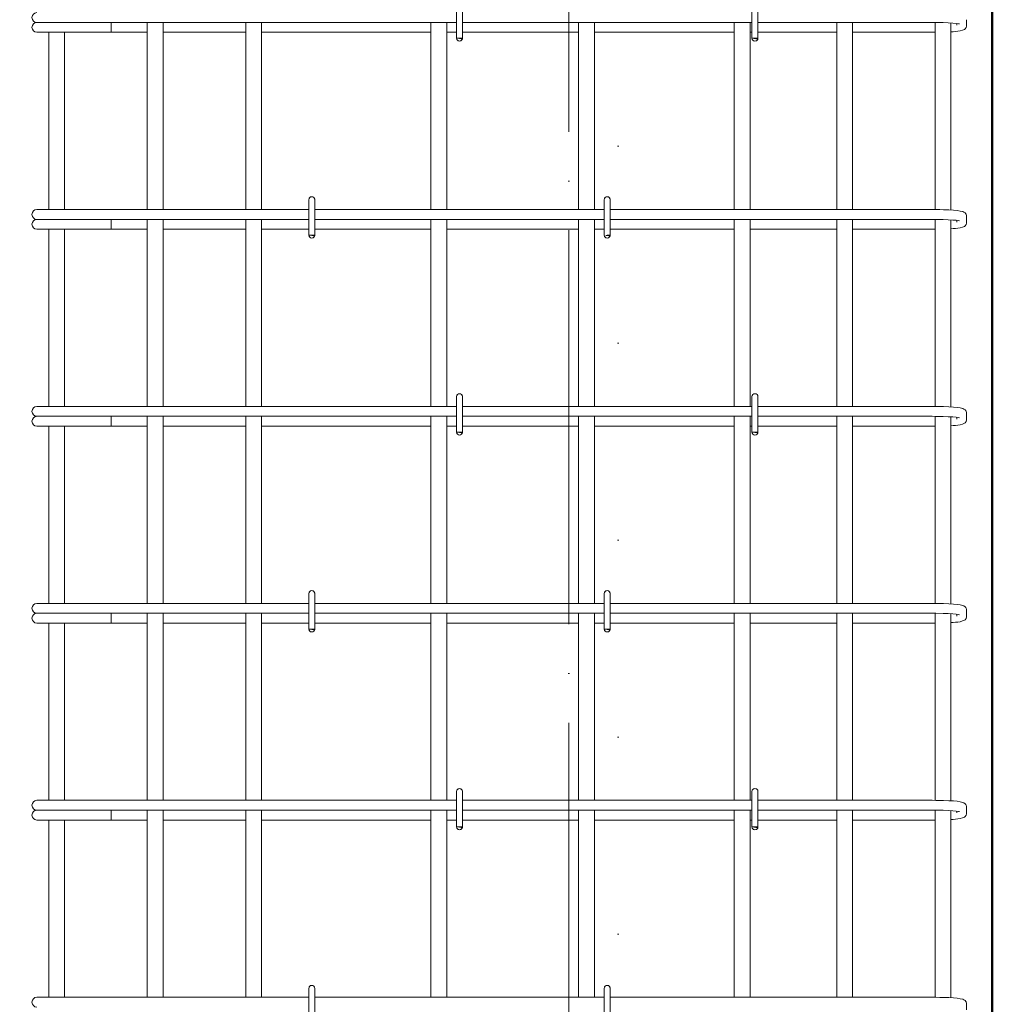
# Model space of a CAD drawing. Header units: millimetres. Extents: x 16591 to 26898, y 2073 to 13097.
# Tile 15 of 31: x 21158 to 22146, y 7908 to 8908. Entities that reach past the tile are written whole.
import ezdxf

# ---------------------------------------------------------------- set-up
doc = ezdxf.new("R2010")
doc.units = ezdxf.units.MM
for name, pattern in [('ADSK_Линия разреза', [400, 0, -200, 0, -200]), ('ADSK_Линия сетки', [500, 400, -50, 0, -50]), ('ADSK_Пунктирная_п5', [100, 0, -100])]:
    doc.linetypes.add(name, pattern=pattern)
for name, color, linetype, lineweight in [('A-____-____-DIMS', 211, 'Continuous', 9), ('A-____-____-DIMS-25', 211, 'Continuous', 9), ('G-____-____-SYMB', 111, 'ADSK_Пунктирная_п5', 20), ('S-COLS-____-OTLN', 52, 'Continuous', 20), ('S-GRID-____-OTLN', 1, 'Continuous', 9), ('S-RBAR-____-OTLN', 171, 'Continuous', 100)]:
    doc.layers.add(name, color=color, linetype=linetype, lineweight=lineweight)
doc.styles.add('GOST Common_I_5', font='GOST_Common Italic.ttf', dxfattribs={"width": 0.8, "height": 62.5})
doc.dimstyles.new('ADSK_Для_арматуры_Основной_2_5_мм_шаг_кол-во_Стрелки_точный_1', dxfattribs={"dimscale": 304.8, "dimtxt": 0.206224, "dimasz": 0.246063, "dimexe": 0.123031, "dimexo": 0.000403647, "dimgap": 0.032808, "dimtad": 1, "dimdec": 0, "dimlfac": 304.8, "dimdsep": 46, "dimtxsty": 'GOST Common_I_5', "dimsah": 1, "dimcen": 0.09, "dimdle": 0.123031, "dimazin": 0, "dimtfac": 1, "dimtdec": 4, "dimtix": 1, "dimtmove": 0, "dimatfit": 3, "dimfxl": 1, "dimtvp": 1, "dimtfill": 1, "dimtolj": 1, "dimtzin": 0, "dimarcsym": 2})
doc.dimstyles.new('ADSK_Округление_5мм__Узкий__4', dxfattribs={"dimscale": 304.8, "dimtxt": 0.206224, "dimasz": 0.147638, "dimexe": 0.123031, "dimexo": 0.000269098, "dimgap": 0.032808, "dimtad": 1, "dimdec": 0, "dimlfac": 304.8, "dimrnd": 5, "dimdsep": 46, "dimtxsty": 'GOST Common_I_5', "dimblk1": 'OBLIQUE', "dimblk2": 'OBLIQUE', "dimsah": 1, "dimcen": 0.09, "dimdle": 0.123031, "dimazin": 0, "dimtfac": 1, "dimtdec": 4, "dimtix": 1, "dimtmove": 0, "dimatfit": 3, "dimfxl": 1, "dimtvp": 1, "dimtfill": 1, "dimtolj": 1, "dimtzin": 0, "dimlwd": 20, "dimlwe": 20, "dimarcsym": 2})

# ---------------------------------------------------------------- blocks, each defined once
blk = doc.blocks.new('DIMBLOCK26-КЖ1_ПЭ_ВЭ3_Армирование_Пилоны_Пм-3_1_1-1')
at = {"layer": 'A-____-____-DIMS-25', "lineweight": 40}
for points in [[(20832.3, 9100), (20822.4, 9025), (20842.2, 9025)], [(20832.3, 7900), (20842.2, 7975), (20822.4, 7975)]]:
    blk.add_hatch(color=256, dxfattribs=at).paths.add_polyline_path(points)
at = {"layer": 'A-____-____-DIMS-25'}
for p, q in [((20832.3, 9137.5), (20832.3, 7862.5)), ((20832.3, 9100), (20794.8, 9100)), ((20832.3, 9100), (21133.1, 9100)), ((20832.3, 7900), (20794.8, 7900)), ((20832.3, 7900), (21133.1, 7900))]:
    blk.add_line(p, q, dxfattribs=at)
at = {"layer": 'A-____-____-DIMS-25', "lineweight": 40}
for p, q in [((20832.3, 9100), (20822.4, 9025)), ((20842.2, 9025), (20832.3, 9100)), ((20822.4, 9025), (20842.2, 9025)), ((20842.2, 7975), (20822.4, 7975)), ((20822.4, 7975), (20832.3, 7900)), ((20832.3, 7900), (20842.2, 7975))]:
    blk.add_line(p, q, dxfattribs=at)
at = {"layer": 'A-____-____-DIMS-25', "color": 0, "insert": (20740.6, 8329), "char_height": 62.5, "width": 410.383, "attachment_point": 1, "rotation": 90, "line_spacing_factor": 1.022761, "style": 'GOST Common_I_5', "bg_fill": 3, "box_fill_scale": 1.25, "bg_fill_color": 256, "bg_fill_true_color": 13158600, "bg_fill_transparency": 0}
blk.add_mtext('200x6=1200', dxfattribs=at)
blk = doc.blocks.new('_None')
blk = doc.blocks.new('DIMBLOCK29-КЖ1_ПЭ_ВЭ3_Армирование_Пилоны_Пм-3_1_1-1')
at = {"layer": 'A-____-____-DIMS-25', "lineweight": 20}
for p, q in [((20832.3, 7937.5), (20832.3, 7712.5)), ((20832.3, 7900), (20794.8, 7900)), ((20832.3, 7900), (21145.6, 7900)), ((20832.3, 7750), (20794.8, 7750)), ((20832.3, 7750), (21145.6, 7750))]:
    blk.add_line(p, q, dxfattribs=at)
at = {"layer": 'A-____-____-DIMS-25', "lineweight": 40}
for p, q in [((20832.3, 7900), (20809.8, 7922.5)), ((20832.3, 7900), (20854.8, 7877.5)), ((20832.3, 7750), (20809.8, 7772.5)), ((20832.3, 7750), (20854.8, 7727.5))]:
    blk.add_line(p, q, dxfattribs=at)
at = {"layer": 'A-____-____-DIMS-25', "color": 0, "lineweight": 20, "insert": (20740.6, 7777.1), "char_height": 62.5, "width": 115.061, "attachment_point": 1, "rotation": 90, "line_spacing_factor": 1.022761, "style": 'GOST Common_I_5', "bg_fill": 3, "box_fill_scale": 1.25, "bg_fill_color": 256, "bg_fill_true_color": 13158600, "bg_fill_transparency": 0}
blk.add_mtext('150', dxfattribs=at)
blk = doc.blocks.new('_Oblique')
at = {"color": 0, "linetype": 'ByBlock', "lineweight": -2}
blk.add_line((-0.5, -0.5), (0.5, 0.5), dxfattribs=at)

msp = doc.modelspace()

# ---------------------------------------------------------------- hatches: boundary and pattern name
at = {"layer": 'S-RBAR-____-OTLN', "lineweight": 20}
for points in [[(21607.0114, 8888.3021), (21607.6072, 8889.0002), (21601.7094, 8889.0002), (21604.7094, 8888.6052)], [(21907.0114, 8888.3021), (21907.6072, 8889.0002), (21901.7094, 8889.0002), (21905.711, 8888.4734)], [(21457.0114, 8688.3021), (21457.6072, 8689.0002), (21451.7094, 8689.0002), (21454.7094, 8688.6052)], [(21757.0114, 8688.3021), (21757.6072, 8689.0002), (21753.3316, 8688.7866), (21754.7094, 8688.6052)], [(21607.0114, 8488.3021), (21607.6072, 8489.0002), (21601.7094, 8489.0002), (21604.7094, 8488.6052)], [(21907.0114, 8488.3021), (21907.6072, 8489.0002), (21901.7094, 8489.0002), (21904.7094, 8488.6052)], [(21457.0114, 8288.3021), (21457.6072, 8289.0002), (21451.7094, 8289.0002), (21454.7094, 8288.6052)], [(21757.0114, 8288.3021), (21757.6072, 8289.0002), (21751.7094, 8289.0002), (21754.7094, 8288.6052)], [(21607.0114, 8087.3021), (21607.6072, 8088.0002), (21601.7094, 8088.0002), (21604.7094, 8087.6052)], [(21907.0114, 8087.3021), (21907.6072, 8088.0002), (21901.7094, 8088.0002), (21905.711, 8087.4734)]]:
    msp.add_hatch(color=256, dxfattribs=at).paths.add_polyline_path(points)
h = msp.add_hatch(color=256, dxfattribs=at)
edge = h.paths.add_edge_path()
edge.add_arc((21604.7094, 8889.0002), 3, 339.0594289, 360)
edge.add_line((21607.7094, 8889.0002), (21604.7094, 8889.0002))
edge.add_line((21604.7094, 8889.0002), (21607.5113, 8887.928))
h = msp.add_hatch(color=256, dxfattribs=at)
edge = h.paths.add_edge_path()
edge.add_arc((21904.7094, 8889.0002), 3, 339.0594289, 360)
edge.add_line((21907.7094, 8889.0002), (21904.7094, 8889.0002))
edge.add_line((21904.7094, 8889.0002), (21907.5113, 8887.928))
h = msp.add_hatch(color=256, dxfattribs=at)
edge = h.paths.add_edge_path()
edge.add_arc((21454.7094, 8689.0002), 3, 339.0594289, 360)
edge.add_line((21457.7094, 8689.0002), (21454.7094, 8689.0002))
edge.add_line((21454.7094, 8689.0002), (21457.5113, 8687.928))
h = msp.add_hatch(color=256, dxfattribs=at)
edge = h.paths.add_edge_path()
edge.add_arc((21754.7094, 8689.0002), 3, 339.0594289, 360)
edge.add_line((21757.7094, 8689.0002), (21754.7094, 8689.0002))
edge.add_line((21754.7094, 8689.0002), (21757.5113, 8687.928))
h = msp.add_hatch(color=256, dxfattribs=at)
edge = h.paths.add_edge_path()
edge.add_arc((21604.7094, 8489.0002), 3, 339.0594289, 360)
edge.add_line((21607.7094, 8489.0002), (21604.7094, 8489.0002))
edge.add_line((21604.7094, 8489.0002), (21607.5113, 8487.928))
h = msp.add_hatch(color=256, dxfattribs=at)
edge = h.paths.add_edge_path()
edge.add_arc((21904.7094, 8489.0002), 3, 339.0594289, 360)
edge.add_line((21907.7094, 8489.0002), (21904.7094, 8489.0002))
edge.add_line((21904.7094, 8489.0002), (21907.5113, 8487.928))
h = msp.add_hatch(color=256, dxfattribs=at)
edge = h.paths.add_edge_path()
edge.add_arc((21454.7094, 8289.0002), 3, 339.0594289, 360)
edge.add_line((21457.7094, 8289.0002), (21454.7094, 8289.0002))
edge.add_line((21454.7094, 8289.0002), (21457.5113, 8287.928))
h = msp.add_hatch(color=256, dxfattribs=at)
edge = h.paths.add_edge_path()
edge.add_arc((21754.7094, 8289.0002), 3, 339.0594289, 360)
edge.add_line((21757.7094, 8289.0002), (21754.7094, 8289.0002))
edge.add_line((21754.7094, 8289.0002), (21757.5113, 8287.928))
h = msp.add_hatch(color=256, dxfattribs=at)
edge = h.paths.add_edge_path()
edge.add_arc((21604.7094, 8088.0002), 3, 339.0594289, 360)
edge.add_line((21607.7094, 8088.0002), (21604.7094, 8088.0002))
edge.add_line((21604.7094, 8088.0002), (21607.5113, 8086.928))
h = msp.add_hatch(color=256, dxfattribs=at)
edge = h.paths.add_edge_path()
edge.add_arc((21904.7094, 8088.0002), 3, 339.0594289, 360)
edge.add_line((21907.7094, 8088.0002), (21904.7094, 8088.0002))
edge.add_line((21904.7094, 8088.0002), (21907.5113, 8086.928))

# ---------------------------------------------------------------- linework, layer by layer
at = {"layer": 'G-____-____-SYMB', "linetype": 'ADSK_Линия разреза'}
msp.add_line((21765.7092, 12981.5847), (21765.7092, 6101.1881), dxfattribs=at)
at = {"layer": 'S-COLS-____-OTLN', "lineweight": 50}
msp.add_line((22145.7092, 9900), (22145.7092, 7100.0496), dxfattribs=at)
at = {"layer": 'S-GRID-____-OTLN', "linetype": 'ADSK_Линия сетки'}
msp.add_line((21715.7088, 5793.4142), (21715.7088, 13065.0128), dxfattribs=at)
at = {"layer": 'S-RBAR-____-OTLN', "lineweight": 20}
for p, q in [((21601.7094, 8925.0002), (21601.7094, 8889.0002)), ((21607.7094, 8925.0002), (21607.7094, 8889.0002)), ((21901.7094, 8925.0002), (21901.7094, 8889.0002)), ((21907.7094, 8925.0002), (21907.7094, 8889.0002)), ((21175.618, 8905.0002), (21176.6402, 8905.0002)), ((21176.9098, 8905.0002), (21177.4834, 8905.0002)), ((21177.4606, 8905.0002), (21180.1864, 8905.0002)), ((21180.1774, 8905.0002), (21182.0628, 8905.0002)), ((21182.0542, 8905.0002), (21185.5781, 8905.0002)), ((21185.5631, 8905.0002), (21188.2653, 8905.0002)), ((21188.2505, 8905.0002), (21192.5545, 8905.0002)), ((21192.5362, 8905.0002), (21195.7781, 8905.0002)), ((21195.7589, 8905.0002), (21200.6017, 8905.0002)), ((21200.5839, 8905.0002), (21204.0224, 8905.0002)), ((21204.0022, 8905.0002), (21205.618, 8905.0002)), ((21601.7094, 8905.0002), (21205.618, 8905.0002)), ((21251.095, 8905.0002), (21251.095, 8895.0002)), ((21287.7094, 8905.0002), (21287.7094, 8715.0002)), ((21303.7094, 8905.0002), (21303.7094, 8715.0002)), ((21387.7094, 8905.0002), (21387.7094, 8715.0002)), ((21403.7094, 8905.0002), (21403.7094, 8715.0002)), ((21575.7094, 8715.0002), (21575.7094, 8905.0002)), ((21591.7094, 8715.0002), (21591.7094, 8905.0002)), ((21901.7094, 8905.0002), (21607.7094, 8905.0002)), ((21725.7094, 8715.0002), (21725.7094, 8905.0002)), ((21741.7094, 8715.0002), (21741.7094, 8905.0002)), ((21883.7094, 8905.0002), (21883.7094, 8715.0002)), ((21899.7094, 8905.0002), (21899.7094, 8715.0002)), ((22084.618, 8905.0002), (21907.7094, 8905.0002)), ((21987.7094, 8905.0002), (21987.7094, 8715.0002)), ((22003.7094, 8905.0002), (22003.7094, 8715.0002)), ((22088.2458, 8904.9841), (22084.618, 8905.0002)), ((22087.7094, 8904.9864), (22087.7094, 8714.9864)), ((22095.9489, 8904.8374), (22088.2458, 8904.9841)), ((22101.0439, 8904.6406), (22095.9489, 8904.8374)), ((22105.4708, 8904.3781), (22101.0439, 8904.6406)), ((22103.7094, 8904.4825), (22103.7094, 8714.4994)), ((22109.0244, 8904.0655), (22105.4708, 8904.3781)), ((22111.475, 8903.7361), (22109.0244, 8904.0655)), ((22109.618, 8902.1684), (22109.618, 8903.9857)), ((22112.3328, 8903.5548), (22111.475, 8903.7361)), ((22119.0526, 8899.8183), (22119.5452, 8901.3047)), ((22119.5452, 8901.3047), (22119.618, 8902.1684)), ((22119.618, 8902.1684), (22119.618, 8907.8319)), ((21175.618, 8895.0002), (21226.8312, 8895.0002)), ((21187.7094, 8895.0002), (21187.7094, 8715.0002)), ((21203.7094, 8895.0002), (21203.7094, 8715.0002)), ((21251.095, 8895.0002), (21226.8312, 8895.0002)), ((21251.095, 8895.0002), (21287.7094, 8895.0002)), ((21303.7094, 8895.0002), (21387.7094, 8895.0002)), ((21403.7094, 8895.0002), (21575.7094, 8895.0002)), ((21591.7094, 8895.0002), (21601.7094, 8895.0002)), ((21607.7094, 8895.0002), (21725.7094, 8895.0002)), ((21741.7094, 8895.0002), (21883.7094, 8895.0002)), ((21899.7094, 8895.0002), (21901.7094, 8895.0002)), ((21907.7094, 8895.0002), (21987.7094, 8895.0002)), ((22003.7094, 8895.0002), (22084.618, 8895.0002)), ((22084.618, 8895.0002), (22087.7094, 8895.0167)), ((22103.9459, 8895.5011), (22106.0964, 8895.6566)), ((22106.0964, 8895.6566), (22108.247, 8895.8122)), ((22108.247, 8895.8122), (22110.7204, 8896.1126)), ((22110.7204, 8896.1126), (22113.1938, 8896.4131)), ((22113.1938, 8896.4131), (22115.3127, 8897.1689)), ((22115.3127, 8897.1689), (22117.4316, 8897.9248)), ((22117.4316, 8897.9248), (22118.036, 8898.4375)), ((22118.036, 8898.4375), (22119.0526, 8899.8183)), ((21607.6072, 8889.0002), (21601.7094, 8889.0002)), ((21601.7094, 8889.0002), (21604.7094, 8888.6052)), ((21607.7094, 8889.0002), (21604.7094, 8889.0002)), ((21604.7094, 8889.0002), (21607.5113, 8887.928)), ((21604.7094, 8888.6052), (21607.0114, 8888.3021)), ((21607.0114, 8888.3021), (21607.6072, 8889.0002)), ((21907.6072, 8889.0002), (21901.7094, 8889.0002)), ((21901.7094, 8889.0002), (21905.711, 8888.4734)), ((21907.7094, 8889.0002), (21904.7094, 8889.0002)), ((21904.7094, 8889.0002), (21907.5113, 8887.928)), ((21905.711, 8888.4734), (21907.0114, 8888.3021)), ((21907.0114, 8888.3021), (21907.6072, 8889.0002)), ((21451.7094, 8725.0002), (21451.7094, 8689.0002)), ((21457.7094, 8725.0002), (21457.7094, 8689.0002)), ((21751.7094, 8725.0002), (21751.7094, 8689.0002)), ((21757.7094, 8725.0002), (21757.7094, 8689.0002)), ((21175.618, 8715.0002), (21184.4048, 8715.0002)), ((21184.4048, 8715.0002), (21205.618, 8715.0002)), ((21451.7094, 8715.0002), (21205.618, 8715.0002)), ((21751.7094, 8715.0002), (21457.7094, 8715.0002)), ((22084.618, 8715.0002), (21757.7094, 8715.0002)), ((22088.3349, 8714.9837), (22084.618, 8715.0002)), ((22092.2915, 8714.9083), (22088.3349, 8714.9837)), ((22096.2481, 8714.8329), (22092.2915, 8714.9083)), ((22101.5263, 8714.6289), (22096.2481, 8714.8329)), ((22106.1917, 8714.3521), (22101.5263, 8714.6289)), ((22110.0998, 8714.0075), (22106.1917, 8714.3521)), ((22112.9244, 8713.4809), (22110.0998, 8714.0075)), ((22115.7491, 8712.9543), (22112.9244, 8713.4809)), ((22116.9203, 8712.4113), (22115.7491, 8712.9543)), ((22118.036, 8711.5629), (22116.9203, 8712.4113)), ((22118.717, 8710.7491), (22118.036, 8711.5629)), ((22119.0526, 8710.182), (22118.717, 8710.7491)), ((22119.5452, 8708.6956), (22119.0526, 8710.182)), ((21175.618, 8705.0002), (21176.6402, 8705.0002)), ((21176.9098, 8705.0002), (21177.4834, 8705.0002)), ((21177.4606, 8705.0002), (21180.1864, 8705.0002)), ((21180.1774, 8705.0002), (21182.0628, 8705.0002)), ((21182.0542, 8705.0002), (21185.5781, 8705.0002)), ((21185.5631, 8705.0002), (21188.2653, 8705.0002)), ((21188.2505, 8705.0002), (21192.5545, 8705.0002)), ((21192.5362, 8705.0002), (21195.7781, 8705.0002)), ((21195.7589, 8705.0002), (21200.6017, 8705.0002)), ((21200.5839, 8705.0002), (21204.0224, 8705.0002)), ((21204.0022, 8705.0002), (21205.618, 8705.0002)), ((21451.7094, 8705.0002), (21205.618, 8705.0002)), ((21251.095, 8705.0002), (21251.095, 8695.0002)), ((21287.7094, 8705.0002), (21287.7094, 8515.0002)), ((21303.7094, 8705.0002), (21303.7094, 8515.0002)), ((21387.7094, 8705.0002), (21387.7094, 8515.0002)), ((21403.7094, 8705.0002), (21403.7094, 8515.0002)), ((21751.7094, 8705.0002), (21457.7094, 8705.0002)), ((21575.7094, 8515.0002), (21575.7094, 8705.0002)), ((21591.7094, 8515.0002), (21591.7094, 8705.0002)), ((21725.7094, 8515.0002), (21725.7094, 8705.0002)), ((21741.7094, 8515.0002), (21741.7094, 8705.0002)), ((22084.618, 8705.0002), (21757.7094, 8705.0002)), ((21883.7094, 8705.0002), (21883.7094, 8515.0002)), ((21899.7094, 8705.0002), (21899.7094, 8515.0002)), ((21987.7094, 8705.0002), (21987.7094, 8515.0002)), ((22003.7094, 8705.0002), (22003.7094, 8515.0002)), ((22088.2458, 8704.9841), (22084.618, 8705.0002)), ((22087.7094, 8704.9864), (22087.7094, 8514.9864)), ((22095.9489, 8704.8374), (22088.2458, 8704.9841)), ((22101.0439, 8704.6406), (22095.9489, 8704.8374)), ((22105.4708, 8704.3781), (22101.0439, 8704.6406)), ((22103.7094, 8704.4825), (22103.7094, 8514.4994)), ((22109.0244, 8704.0655), (22105.4708, 8704.3781)), ((22111.475, 8703.7361), (22109.0244, 8704.0655)), ((22109.618, 8702.1684), (22109.618, 8703.9857)), ((22112.3328, 8703.5548), (22111.475, 8703.7361)), ((22119.0526, 8699.8183), (22119.5452, 8701.3047)), ((22119.618, 8707.8319), (22119.5452, 8708.6956)), ((22119.5452, 8701.3047), (22119.618, 8702.1684)), ((22119.618, 8702.1684), (22119.618, 8707.8319)), ((21175.618, 8695.0002), (21226.8312, 8695.0002)), ((21187.7094, 8695.0002), (21187.7094, 8515.0002)), ((21203.7094, 8695.0002), (21203.7094, 8515.0002)), ((21251.095, 8695.0002), (21226.8312, 8695.0002)), ((21251.095, 8695.0002), (21287.7094, 8695.0002)), ((21303.7094, 8695.0002), (21387.7094, 8695.0002)), ((21403.7094, 8695.0002), (21451.7094, 8695.0002)), ((21457.7094, 8695.0002), (21575.7094, 8695.0002)), ((21591.7094, 8695.0002), (21725.7094, 8695.0002)), ((21741.7094, 8695.0002), (21751.7094, 8695.0002)), ((21757.7094, 8695.0002), (21883.7094, 8695.0002)), ((21899.7094, 8695.0002), (21987.7094, 8695.0002)), ((22003.7094, 8695.0002), (22084.618, 8695.0002)), ((22084.618, 8695.0002), (22087.7094, 8695.0167)), ((22103.9459, 8695.5011), (22106.0964, 8695.6566)), ((22106.0964, 8695.6566), (22108.247, 8695.8122)), ((22108.247, 8695.8122), (22110.7204, 8696.1126)), ((22110.7204, 8696.1126), (22113.1938, 8696.4131)), ((22113.1938, 8696.4131), (22115.3127, 8697.1689)), ((22115.3127, 8697.1689), (22117.4316, 8697.9248)), ((22117.4316, 8697.9248), (22118.036, 8698.4375)), ((22118.036, 8698.4375), (22119.0526, 8699.8183)), ((21457.6072, 8689.0002), (21451.7094, 8689.0002)), ((21451.7094, 8689.0002), (21454.7094, 8688.6052)), ((21457.7094, 8689.0002), (21454.7094, 8689.0002)), ((21454.7094, 8689.0002), (21457.5113, 8687.928)), ((21454.7094, 8688.6052), (21457.0114, 8688.3021)), ((21457.0114, 8688.3021), (21457.6072, 8689.0002)), ((21757.6072, 8689.0002), (21753.3316, 8688.7866)), ((21753.3316, 8688.7866), (21754.7094, 8688.6052)), ((21757.7094, 8689.0002), (21754.7094, 8689.0002)), ((21754.7094, 8689.0002), (21757.5113, 8687.928)), ((21754.7094, 8688.6052), (21757.0114, 8688.3021)), ((21757.0114, 8688.3021), (21757.6072, 8689.0002)), ((21601.7094, 8525.0002), (21601.7094, 8489.0002)), ((21607.7094, 8525.0002), (21607.7094, 8489.0002)), ((21901.7094, 8525.0002), (21901.7094, 8489.0002)), ((21907.7094, 8525.0002), (21907.7094, 8489.0002)), ((21175.618, 8515.0002), (21184.4048, 8515.0002)), ((21184.4048, 8515.0002), (21205.618, 8515.0002)), ((21601.7094, 8515.0002), (21205.618, 8515.0002)), ((21901.7094, 8515.0002), (21607.7094, 8515.0002)), ((22084.618, 8515.0002), (21907.7094, 8515.0002)), ((22088.3349, 8514.9837), (22084.618, 8515.0002)), ((22092.2915, 8514.9083), (22088.3349, 8514.9837)), ((22096.2481, 8514.8329), (22092.2915, 8514.9083)), ((22101.5263, 8514.6289), (22096.2481, 8514.8329)), ((22106.1917, 8514.3521), (22101.5263, 8514.6289)), ((22110.0998, 8514.0075), (22106.1917, 8514.3521)), ((22112.9244, 8513.4809), (22110.0998, 8514.0075)), ((22115.7491, 8512.9543), (22112.9244, 8513.4809)), ((22116.9203, 8512.4113), (22115.7491, 8512.9543)), ((22118.036, 8511.5629), (22116.9203, 8512.4113)), ((22118.717, 8510.7491), (22118.036, 8511.5629)), ((22119.0526, 8510.182), (22118.717, 8510.7491)), ((22119.5452, 8508.6956), (22119.0526, 8510.182)), ((21175.618, 8505.0002), (21176.6402, 8505.0002)), ((21176.9098, 8505.0002), (21177.4834, 8505.0002)), ((21177.4606, 8505.0002), (21180.1864, 8505.0002)), ((21180.1774, 8505.0002), (21182.0628, 8505.0002)), ((21182.0542, 8505.0002), (21185.5781, 8505.0002)), ((21185.5631, 8505.0002), (21188.2653, 8505.0002)), ((21188.2505, 8505.0002), (21192.5545, 8505.0002)), ((21192.5362, 8505.0002), (21195.7781, 8505.0002)), ((21195.7589, 8505.0002), (21200.6017, 8505.0002)), ((21200.5839, 8505.0002), (21204.0224, 8505.0002)), ((21204.0022, 8505.0002), (21205.618, 8505.0002)), ((21601.7094, 8505.0002), (21205.618, 8505.0002)), ((21251.095, 8505.0002), (21251.095, 8495.0002)), ((21287.7094, 8505.0002), (21287.7094, 8315.0002)), ((21303.7094, 8505.0002), (21303.7094, 8315.0002)), ((21387.7094, 8505.0002), (21387.7094, 8315.0002)), ((21403.7094, 8505.0002), (21403.7094, 8315.0002)), ((21575.7094, 8315.0002), (21575.7094, 8505.0002)), ((21591.7094, 8315.0002), (21591.7094, 8505.0002)), ((21901.7094, 8505.0002), (21607.7094, 8505.0002)), ((21725.7094, 8315.0002), (21725.7094, 8505.0002)), ((21741.7094, 8315.0002), (21741.7094, 8505.0002)), ((21883.7094, 8505.0002), (21883.7094, 8315.0002)), ((21899.7094, 8505.0002), (21899.7094, 8315.0002)), ((22084.618, 8505.0002), (21907.7094, 8505.0002)), ((21987.7094, 8505.0002), (21987.7094, 8315.0002)), ((22003.7094, 8505.0002), (22003.7094, 8315.0002)), ((22088.2458, 8504.9841), (22084.618, 8505.0002)), ((22087.7094, 8504.9864), (22087.7094, 8314.9864)), ((22095.9489, 8504.8374), (22088.2458, 8504.9841)), ((22101.0439, 8504.6406), (22095.9489, 8504.8374)), ((22105.4708, 8504.3781), (22101.0439, 8504.6406)), ((22103.7094, 8504.4825), (22103.7094, 8314.4994)), ((22109.0244, 8504.0655), (22105.4708, 8504.3781)), ((22111.475, 8503.7361), (22109.0244, 8504.0655)), ((22109.618, 8502.1684), (22109.618, 8503.9857)), ((22112.3328, 8503.5548), (22111.475, 8503.7361)), ((22119.0526, 8499.8183), (22119.5452, 8501.3047)), ((22119.618, 8507.8319), (22119.5452, 8508.6956)), ((22119.5452, 8501.3047), (22119.618, 8502.1684)), ((22119.618, 8502.1684), (22119.618, 8507.8319)), ((21175.618, 8495.0002), (21226.8312, 8495.0002)), ((21187.7094, 8495.0002), (21187.7094, 8315.0002)), ((21203.7094, 8495.0002), (21203.7094, 8315.0002)), ((21251.095, 8495.0002), (21226.8312, 8495.0002)), ((21251.095, 8495.0002), (21287.7094, 8495.0002)), ((21303.7094, 8495.0002), (21387.7094, 8495.0002)), ((21403.7094, 8495.0002), (21575.7094, 8495.0002)), ((21591.7094, 8495.0002), (21601.7094, 8495.0002)), ((21607.7094, 8495.0002), (21725.7094, 8495.0002)), ((21741.7094, 8495.0002), (21883.7094, 8495.0002)), ((21899.7094, 8495.0002), (21901.7094, 8495.0002)), ((21907.7094, 8495.0002), (21987.7094, 8495.0002)), ((22003.7094, 8495.0002), (22084.618, 8495.0002)), ((22084.618, 8495.0002), (22087.7094, 8495.0167)), ((22103.9459, 8495.5011), (22106.0964, 8495.6566)), ((22106.0964, 8495.6566), (22108.247, 8495.8122)), ((22108.247, 8495.8122), (22110.7204, 8496.1126)), ((22110.7204, 8496.1126), (22113.1938, 8496.4131)), ((22113.1938, 8496.4131), (22115.3127, 8497.1689)), ((22115.3127, 8497.1689), (22117.4316, 8497.9248)), ((22117.4316, 8497.9248), (22118.036, 8498.4375)), ((22118.036, 8498.4375), (22119.0526, 8499.8183)), ((21607.6072, 8489.0002), (21601.7094, 8489.0002)), ((21601.7094, 8489.0002), (21604.7094, 8488.6052)), ((21607.7094, 8489.0002), (21604.7094, 8489.0002)), ((21604.7094, 8489.0002), (21607.5113, 8487.928)), ((21604.7094, 8488.6052), (21607.0114, 8488.3021)), ((21607.0114, 8488.3021), (21607.6072, 8489.0002)), ((21907.6072, 8489.0002), (21901.7094, 8489.0002)), ((21901.7094, 8489.0002), (21904.7094, 8488.6052)), ((21907.7094, 8489.0002), (21904.7094, 8489.0002)), ((21904.7094, 8489.0002), (21907.5113, 8487.928)), ((21904.7094, 8488.6052), (21907.0114, 8488.3021)), ((21907.0114, 8488.3021), (21907.6072, 8489.0002)), ((21451.7094, 8325.0002), (21451.7094, 8289.0002)), ((21457.7094, 8325.0002), (21457.7094, 8289.0002)), ((21751.7094, 8325.0002), (21751.7094, 8289.0002)), ((21757.7094, 8325.0002), (21757.7094, 8289.0002)), ((21175.618, 8315.0002), (21184.4048, 8315.0002)), ((21184.4048, 8315.0002), (21205.618, 8315.0002)), ((21451.7094, 8315.0002), (21205.618, 8315.0002)), ((21751.7094, 8315.0002), (21457.7094, 8315.0002)), ((22084.618, 8315.0002), (21757.7094, 8315.0002)), ((22088.3349, 8314.9837), (22084.618, 8315.0002)), ((22092.2915, 8314.9083), (22088.3349, 8314.9837)), ((22096.2481, 8314.8329), (22092.2915, 8314.9083)), ((22101.5263, 8314.6289), (22096.2481, 8314.8329)), ((22106.1917, 8314.3521), (22101.5263, 8314.6289)), ((22110.0998, 8314.0075), (22106.1917, 8314.3521)), ((22112.9244, 8313.4809), (22110.0998, 8314.0075)), ((22115.7491, 8312.9543), (22112.9244, 8313.4809)), ((22116.9203, 8312.4113), (22115.7491, 8312.9543)), ((22118.036, 8311.5629), (22116.9203, 8312.4113)), ((22118.717, 8310.7491), (22118.036, 8311.5629)), ((22119.0526, 8310.182), (22118.717, 8310.7491)), ((22119.5452, 8308.6956), (22119.0526, 8310.182)), ((21175.618, 8305.0002), (21176.6402, 8305.0002)), ((21176.9098, 8305.0002), (21177.4834, 8305.0002)), ((21177.4606, 8305.0002), (21180.1864, 8305.0002)), ((21180.1774, 8305.0002), (21182.0628, 8305.0002)), ((21182.0542, 8305.0002), (21185.5781, 8305.0002)), ((21185.5631, 8305.0002), (21188.2653, 8305.0002)), ((21188.2505, 8305.0002), (21192.5545, 8305.0002)), ((21192.5362, 8305.0002), (21195.7781, 8305.0002)), ((21195.7589, 8305.0002), (21200.6017, 8305.0002)), ((21200.5839, 8305.0002), (21204.0224, 8305.0002)), ((21204.0022, 8305.0002), (21205.618, 8305.0002)), ((21451.7094, 8305.0002), (21205.618, 8305.0002)), ((21251.095, 8305.0002), (21251.095, 8295.0002)), ((21287.7094, 8305.0002), (21287.7094, 8115.0002)), ((21303.7094, 8305.0002), (21303.7094, 8115.0002)), ((21387.7094, 8305.0002), (21387.7094, 8115.0002)), ((21403.7094, 8305.0002), (21403.7094, 8115.0002)), ((21751.7094, 8305.0002), (21457.7094, 8305.0002)), ((21575.7094, 8115.0002), (21575.7094, 8305.0002)), ((21591.7094, 8115.0002), (21591.7094, 8305.0002)), ((21725.7094, 8115.0002), (21725.7094, 8305.0002)), ((21741.7094, 8115.0002), (21741.7094, 8305.0002)), ((22084.618, 8305.0002), (21757.7094, 8305.0002)), ((21883.7094, 8305.0002), (21883.7094, 8115.0002)), ((21899.7094, 8305.0002), (21899.7094, 8115.0002)), ((21987.7094, 8305.0002), (21987.7094, 8115.0002)), ((22003.7094, 8305.0002), (22003.7094, 8115.0002)), ((22088.2458, 8304.9841), (22084.618, 8305.0002)), ((22087.7094, 8304.9864), (22087.7094, 8114.9864)), ((22095.9489, 8304.8374), (22088.2458, 8304.9841)), ((22101.0439, 8304.6406), (22095.9489, 8304.8374)), ((22105.4708, 8304.3781), (22101.0439, 8304.6406)), ((22103.7094, 8304.4825), (22103.7094, 8114.4994)), ((22109.0244, 8304.0655), (22105.4708, 8304.3781)), ((22111.475, 8303.7361), (22109.0244, 8304.0655)), ((22109.618, 8302.1684), (22109.618, 8303.9857)), ((22112.3328, 8303.5548), (22111.475, 8303.7361)), ((22119.0526, 8299.8183), (22119.5452, 8301.3047)), ((22119.618, 8307.8319), (22119.5452, 8308.6956)), ((22119.5452, 8301.3047), (22119.618, 8302.1684)), ((22119.618, 8302.1684), (22119.618, 8307.8319)), ((21175.618, 8295.0002), (21226.8312, 8295.0002)), ((21187.7094, 8295.0002), (21187.7094, 8115.0002)), ((21203.7094, 8295.0002), (21203.7094, 8115.0002)), ((21251.095, 8295.0002), (21226.8312, 8295.0002)), ((21251.095, 8295.0002), (21287.7094, 8295.0002)), ((21303.7094, 8295.0002), (21387.7094, 8295.0002)), ((21403.7094, 8295.0002), (21451.7094, 8295.0002)), ((21457.7094, 8295.0002), (21575.7094, 8295.0002)), ((21591.7094, 8295.0002), (21725.7094, 8295.0002)), ((21741.7094, 8295.0002), (21751.7094, 8295.0002)), ((21757.7094, 8295.0002), (21883.7094, 8295.0002)), ((21899.7094, 8295.0002), (21987.7094, 8295.0002)), ((22003.7094, 8295.0002), (22084.618, 8295.0002)), ((22084.618, 8295.0002), (22087.7094, 8295.0167)), ((22103.9459, 8295.5011), (22106.0964, 8295.6566)), ((22106.0964, 8295.6566), (22108.247, 8295.8122)), ((22108.247, 8295.8122), (22110.7204, 8296.1126)), ((22110.7204, 8296.1126), (22113.1938, 8296.4131)), ((22113.1938, 8296.4131), (22115.3127, 8297.1689)), ((22115.3127, 8297.1689), (22117.4316, 8297.9248)), ((22117.4316, 8297.9248), (22118.036, 8298.4375)), ((22118.036, 8298.4375), (22119.0526, 8299.8183)), ((21457.6072, 8289.0002), (21451.7094, 8289.0002)), ((21451.7094, 8289.0002), (21454.7094, 8288.6052)), ((21457.7094, 8289.0002), (21454.7094, 8289.0002)), ((21454.7094, 8289.0002), (21457.5113, 8287.928)), ((21454.7094, 8288.6052), (21457.0114, 8288.3021)), ((21457.0114, 8288.3021), (21457.6072, 8289.0002)), ((21757.6072, 8289.0002), (21751.7094, 8289.0002)), ((21751.7094, 8289.0002), (21754.7094, 8288.6052)), ((21757.7094, 8289.0002), (21754.7094, 8289.0002)), ((21754.7094, 8289.0002), (21757.5113, 8287.928)), ((21754.7094, 8288.6052), (21757.0114, 8288.3021)), ((21757.0114, 8288.3021), (21757.6072, 8289.0002)), ((21601.7094, 8124.0002), (21601.7094, 8088.0002)), ((21607.7094, 8124.0002), (21607.7094, 8088.0002)), ((21901.7094, 8124.0002), (21901.7094, 8088.0002)), ((21907.7094, 8124.0002), (21907.7094, 8088.0002)), ((21175.618, 8115.0002), (21184.4048, 8115.0002)), ((21184.4048, 8115.0002), (21205.618, 8115.0002)), ((21601.7094, 8115.0002), (21205.618, 8115.0002)), ((21901.7094, 8115.0002), (21607.7094, 8115.0002)), ((22084.618, 8115.0002), (21907.7094, 8115.0002)), ((22088.3349, 8114.9837), (22084.618, 8115.0002)), ((22092.2915, 8114.9083), (22088.3349, 8114.9837)), ((22096.2481, 8114.8329), (22092.2915, 8114.9083)), ((22101.5263, 8114.6289), (22096.2481, 8114.8329)), ((22106.1917, 8114.3521), (22101.5263, 8114.6289)), ((22110.0998, 8114.0075), (22106.1917, 8114.3521)), ((22112.9244, 8113.4809), (22110.0998, 8114.0075)), ((22115.7491, 8112.9543), (22112.9244, 8113.4809)), ((22116.9203, 8112.4113), (22115.7491, 8112.9543)), ((22118.036, 8111.5629), (22116.9203, 8112.4113)), ((22118.717, 8110.7491), (22118.036, 8111.5629)), ((22119.0526, 8110.182), (22118.717, 8110.7491)), ((22119.5452, 8108.6956), (22119.0526, 8110.182)), ((21175.618, 8105.0002), (21176.6402, 8105.0002)), ((21176.9098, 8105.0002), (21177.4834, 8105.0002)), ((21177.4606, 8105.0002), (21180.1864, 8105.0002)), ((21180.1774, 8105.0002), (21182.0628, 8105.0002)), ((21182.0542, 8105.0002), (21185.5781, 8105.0002)), ((21185.5631, 8105.0002), (21188.2653, 8105.0002)), ((21188.2505, 8105.0002), (21192.5545, 8105.0002)), ((21192.5362, 8105.0002), (21195.7781, 8105.0002)), ((21195.7589, 8105.0002), (21200.6017, 8105.0002)), ((21200.5839, 8105.0002), (21204.0224, 8105.0002)), ((21204.0022, 8105.0002), (21205.618, 8105.0002)), ((21601.7094, 8105.0002), (21205.618, 8105.0002)), ((21251.095, 8105.0002), (21251.095, 8095.0002)), ((21287.7094, 8105.0002), (21287.7094, 7915.0002)), ((21303.7094, 8105.0002), (21303.7094, 7915.0002)), ((21387.7094, 8105.0002), (21387.7094, 7915.0002)), ((21403.7094, 8105.0002), (21403.7094, 7915.0002)), ((21575.7094, 7915.0002), (21575.7094, 8105.0002)), ((21591.7094, 7915.0002), (21591.7094, 8105.0002)), ((21901.7094, 8105.0002), (21607.7094, 8105.0002)), ((21725.7094, 7915.0002), (21725.7094, 8105.0002)), ((21741.7094, 7915.0002), (21741.7094, 8105.0002)), ((21883.7094, 8105.0002), (21883.7094, 7915.0002)), ((21899.7094, 8105.0002), (21899.7094, 7915.0002)), ((22084.618, 8105.0002), (21907.7094, 8105.0002)), ((21987.7094, 8105.0002), (21987.7094, 7915.0002)), ((22003.7094, 8105.0002), (22003.7094, 7915.0002)), ((22088.2458, 8104.9841), (22084.618, 8105.0002)), ((22087.7094, 8104.9864), (22087.7094, 7914.9864)), ((22095.9489, 8104.8374), (22088.2458, 8104.9841)), ((22101.0439, 8104.6406), (22095.9489, 8104.8374)), ((22105.4708, 8104.3781), (22101.0439, 8104.6406)), ((22103.7094, 8104.4825), (22103.7094, 7914.4994)), ((22109.0244, 8104.0655), (22105.4708, 8104.3781)), ((22111.475, 8103.7361), (22109.0244, 8104.0655)), ((22109.618, 8102.1684), (22109.618, 8103.9857)), ((22112.3328, 8103.5548), (22111.475, 8103.7361)), ((22119.0526, 8099.8183), (22119.5452, 8101.3047)), ((22119.618, 8107.8319), (22119.5452, 8108.6956)), ((22119.5452, 8101.3047), (22119.618, 8102.1684)), ((22119.618, 8102.1684), (22119.618, 8107.8319)), ((21175.618, 8095.0002), (21226.8312, 8095.0002)), ((21187.7094, 8095.0002), (21187.7094, 7915.0002)), ((21203.7094, 8095.0002), (21203.7094, 7915.0002)), ((21251.095, 8095.0002), (21226.8312, 8095.0002)), ((21251.095, 8095.0002), (21287.7094, 8095.0002)), ((21303.7094, 8095.0002), (21387.7094, 8095.0002)), ((21403.7094, 8095.0002), (21575.7094, 8095.0002)), ((21591.7094, 8095.0002), (21601.7094, 8095.0002)), ((21607.7094, 8095.0002), (21725.7094, 8095.0002)), ((21741.7094, 8095.0002), (21883.7094, 8095.0002)), ((21899.7094, 8095.0002), (21901.7094, 8095.0002)), ((21907.7094, 8095.0002), (21987.7094, 8095.0002)), ((22003.7094, 8095.0002), (22084.618, 8095.0002)), ((22084.618, 8095.0002), (22087.7094, 8095.0167)), ((22103.9459, 8095.5011), (22106.0964, 8095.6566)), ((22106.0964, 8095.6566), (22108.247, 8095.8122)), ((22108.247, 8095.8122), (22110.7204, 8096.1126)), ((22110.7204, 8096.1126), (22113.1938, 8096.4131)), ((22113.1938, 8096.4131), (22115.3127, 8097.1689)), ((22115.3127, 8097.1689), (22117.4316, 8097.9248)), ((22117.4316, 8097.9248), (22118.036, 8098.4375)), ((22118.036, 8098.4375), (22119.0526, 8099.8183)), ((21607.6072, 8088.0002), (21601.7094, 8088.0002)), ((21601.7094, 8088.0002), (21604.7094, 8087.6052)), ((21607.7094, 8088.0002), (21604.7094, 8088.0002)), ((21604.7094, 8088.0002), (21607.5113, 8086.928)), ((21604.7094, 8087.6052), (21607.0114, 8087.3021)), ((21607.0114, 8087.3021), (21607.6072, 8088.0002)), ((21907.6072, 8088.0002), (21901.7094, 8088.0002)), ((21901.7094, 8088.0002), (21905.711, 8087.4734)), ((21907.7094, 8088.0002), (21904.7094, 8088.0002)), ((21904.7094, 8088.0002), (21907.5113, 8086.928)), ((21905.711, 8087.4734), (21907.0114, 8087.3021)), ((21907.0114, 8087.3021), (21907.6072, 8088.0002)), ((21451.7094, 7924.0002), (21451.7094, 7888.0002)), ((21457.7094, 7924.0002), (21457.7094, 7888.0002)), ((21751.7094, 7924.0002), (21751.7094, 7888.0002)), ((21757.7094, 7924.0002), (21757.7094, 7888.0002)), ((21175.618, 7915.0002), (21184.4048, 7915.0002)), ((21184.4048, 7915.0002), (21205.618, 7915.0002)), ((21451.7094, 7915.0002), (21205.618, 7915.0002)), ((21751.7094, 7915.0002), (21457.7094, 7915.0002)), ((22084.618, 7915.0002), (21757.7094, 7915.0002)), ((22088.3349, 7914.9837), (22084.618, 7915.0002)), ((22092.2915, 7914.9083), (22088.3349, 7914.9837)), ((22096.2481, 7914.8329), (22092.2915, 7914.9083)), ((22101.5263, 7914.6289), (22096.2481, 7914.8329)), ((22106.1917, 7914.3521), (22101.5263, 7914.6289)), ((22110.0998, 7914.0075), (22106.1917, 7914.3521)), ((22112.9244, 7913.4809), (22110.0998, 7914.0075)), ((22115.7491, 7912.9543), (22112.9244, 7913.4809)), ((22116.9203, 7912.4113), (22115.7491, 7912.9543)), ((22118.036, 7911.5629), (22116.9203, 7912.4113)), ((22118.717, 7910.7491), (22118.036, 7911.5629)), ((22119.0526, 7910.182), (22118.717, 7910.7491)), ((22119.5452, 7908.6956), (22119.0526, 7910.182)), ((22119.618, 7907.8319), (22119.5452, 7908.6956)), ((22119.618, 7902.1684), (22119.618, 7907.8319))]:
    msp.add_line(p, q, dxfattribs=at)
for centre, radius, start, end in [((21175.618, 8910.0002), 5, 90, 270), ((21175.618, 8900.0002), 5, 90, 270), ((21175.618, 8900.0002), 5, 90, 105), ((21604.7094, 8889.0002), 3, 180, 0), ((21604.7094, 8889.0002), 3, 210, 240), ((21604.7094, 8889.0002), 3, 300, 330), ((21604.7094, 8889.0002), 3, 339.0594289, 0), ((21604.7094, 8889.0002), 3, 345, 0), ((21904.7094, 8889.0002), 3, 180, 0), ((21904.7094, 8889.0002), 3, 210, 240), ((21904.7094, 8889.0002), 3, 300, 330), ((21904.7094, 8889.0002), 3, 339.0594289, 0), ((21904.7094, 8889.0002), 3, 345, 0), ((21454.7094, 8725.0002), 3, 0, 180), ((21454.7094, 8725.0002), 3, 120, 150), ((21454.7094, 8725.0002), 3, 30, 60), ((21454.7094, 8725.0002), 3, 0, 15), ((21754.7094, 8725.0002), 3, 0, 180), ((21754.7094, 8725.0002), 3, 120, 150), ((21754.7094, 8725.0002), 3, 30, 60), ((21754.7094, 8725.0002), 3, 0, 15), ((21175.618, 8710.0002), 5, 90, 270), ((21175.618, 8700.0002), 5, 90, 270), ((21175.618, 8700.0002), 5, 90, 105), ((21454.7094, 8689.0002), 3, 180, 0), ((21454.7094, 8689.0002), 3, 210, 240), ((21454.7094, 8689.0002), 3, 300, 330), ((21454.7094, 8689.0002), 3, 339.0594289, 0), ((21454.7094, 8689.0002), 3, 345, 0), ((21754.7094, 8689.0002), 3, 180, 0), ((21754.7094, 8689.0002), 3, 210, 240), ((21754.7094, 8689.0002), 3, 300, 330), ((21754.7094, 8689.0002), 3, 339.0594289, 0), ((21754.7094, 8689.0002), 3, 345, 0), ((21604.7094, 8525.0002), 3, 0, 180), ((21604.7094, 8525.0002), 3, 120, 150), ((21604.7094, 8525.0002), 3, 30, 60), ((21604.7094, 8525.0002), 3, 0, 15), ((21904.7094, 8525.0002), 3, 0, 180), ((21904.7094, 8525.0002), 3, 120, 150), ((21904.7094, 8525.0002), 3, 30, 60), ((21904.7094, 8525.0002), 3, 0, 15), ((21175.618, 8510.0002), 5, 90, 270), ((21175.618, 8500.0002), 5, 90, 270), ((21175.618, 8500.0002), 5, 90, 105), ((21604.7094, 8489.0002), 3, 180, 0), ((21604.7094, 8489.0002), 3, 210, 240), ((21604.7094, 8489.0002), 3, 300, 330), ((21604.7094, 8489.0002), 3, 339.0594289, 0), ((21604.7094, 8489.0002), 3, 345, 0), ((21904.7094, 8489.0002), 3, 180, 0), ((21904.7094, 8489.0002), 3, 210, 240), ((21904.7094, 8489.0002), 3, 300, 330), ((21904.7094, 8489.0002), 3, 339.0594289, 0), ((21904.7094, 8489.0002), 3, 345, 0), ((21454.7094, 8325.0002), 3, 0, 180), ((21454.7094, 8325.0002), 3, 120, 150), ((21454.7094, 8325.0002), 3, 30, 60), ((21454.7094, 8325.0002), 3, 0, 15), ((21754.7094, 8325.0002), 3, 0, 180), ((21754.7094, 8325.0002), 3, 120, 150), ((21754.7094, 8325.0002), 3, 30, 60), ((21754.7094, 8325.0002), 3, 0, 15), ((21175.618, 8310.0002), 5, 90, 270), ((21175.618, 8300.0002), 5, 90, 270), ((21175.618, 8300.0002), 5, 90, 105), ((21454.7094, 8289.0002), 3, 180, 0), ((21454.7094, 8289.0002), 3, 210, 240), ((21454.7094, 8289.0002), 3, 300, 330), ((21454.7094, 8289.0002), 3, 339.0594289, 0), ((21454.7094, 8289.0002), 3, 345, 0), ((21754.7094, 8289.0002), 3, 180, 0), ((21754.7094, 8289.0002), 3, 210, 240), ((21754.7094, 8289.0002), 3, 300, 330), ((21754.7094, 8289.0002), 3, 339.0594289, 0), ((21754.7094, 8289.0002), 3, 345, 0), ((21604.7094, 8124.0002), 3, 0, 180), ((21604.7094, 8124.0002), 3, 120, 150), ((21604.7094, 8124.0002), 3, 30, 60), ((21604.7094, 8124.0002), 3, 0, 15), ((21904.7094, 8124.0002), 3, 0, 180), ((21904.7094, 8124.0002), 3, 120, 150), ((21904.7094, 8124.0002), 3, 30, 60), ((21904.7094, 8124.0002), 3, 0, 15), ((21175.618, 8110.0002), 5, 90, 270), ((21175.618, 8100.0002), 5, 90, 270), ((21175.618, 8100.0002), 5, 90, 105), ((21604.7094, 8088.0002), 3, 180, 0), ((21604.7094, 8088.0002), 3, 210, 240), ((21604.7094, 8088.0002), 3, 300, 330), ((21604.7094, 8088.0002), 3, 339.0594289, 0), ((21604.7094, 8088.0002), 3, 345, 0), ((21904.7094, 8088.0002), 3, 180, 0), ((21904.7094, 8088.0002), 3, 210, 240), ((21904.7094, 8088.0002), 3, 300, 330), ((21904.7094, 8088.0002), 3, 339.0594289, 0), ((21904.7094, 8088.0002), 3, 345, 0), ((21454.7094, 7924.0002), 3, 0, 180), ((21454.7094, 7924.0002), 3, 120, 150), ((21454.7094, 7924.0002), 3, 30, 60), ((21454.7094, 7924.0002), 3, 0, 15), ((21754.7094, 7924.0002), 3, 0, 180), ((21754.7094, 7924.0002), 3, 120, 150), ((21754.7094, 7924.0002), 3, 30, 60), ((21754.7094, 7924.0002), 3, 0, 15), ((21175.618, 7910.0002), 5, 90, 270)]:
    msp.add_arc(centre, radius, start, end, dxfattribs=at)

# ---------------------------------------------------------------- next in the draw order: dimensions: what is measured, and where the dimension line sits
at = {"layer": 'A-____-____-DIMS'}
dim = msp.add_linear_dim(base=(20832.2914, 7900.0002), p1=(21170.618, 9100.0002), p2=(21170.618, 7900.0002), angle=90, text='200x6=1200', dimstyle='ADSK_Для_арматуры_Основной_2_5_мм_шаг_кол-во_Стрелки_точный_1', override={"dimpost": '<>', "dimblk1": 'None', "dimblk2": 'None', "dimsah": 1, "dimfxl": 1200}, dxfattribs=at)
dim.commit()
dim.dimension.update_dxf_attribs({"geometry": 'DIMBLOCK26-КЖ1_ПЭ_ВЭ3_Армирование_Пилоны_Пм-3_1_1-1', "text_midpoint": (20791.0414, 8500.0002)})

# ---------------------------------------------------------------- next in the draw order: dimensions: what is measured, and where the dimension line sits
at = {"layer": 'A-____-____-DIMS', "lineweight": 20}
dim = msp.add_linear_dim(base=(20832.2914, 7750.0002), p1=(21170.618, 7900.0002), p2=(21170.618, 7750.0002), angle=90, dimstyle='ADSK_Округление_5мм__Узкий__4', override={"dimpost": '<>', "dimfxl": 150}, dxfattribs=at)
dim.commit()
dim.dimension.update_dxf_attribs({"geometry": 'DIMBLOCK29-КЖ1_ПЭ_ВЭ3_Армирование_Пилоны_Пм-3_1_1-1', "text_midpoint": (20790.6389, 7825.0002)})

doc.saveas('drawing.dxf')
